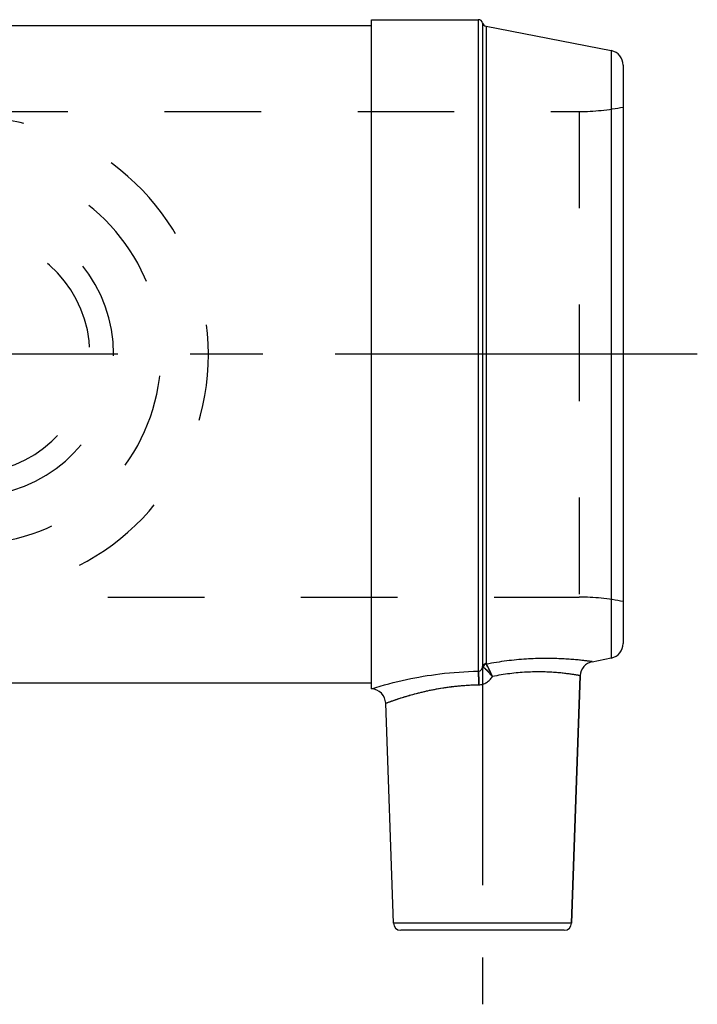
# Model space of a CAD drawing. Header units: millimetres. Extents: x 437 to 563, y 464 to 536.
# Tile 4 of 4: x 517 to 563, y 464 to 531. Entities that reach past the tile are written whole.
import ezdxf

# ---------------------------------------------------------------- set-up
doc = ezdxf.new("R2010")
doc.units = ezdxf.units.MM
doc.header["$LTSCALE"] = 65.185185
doc.linetypes.add('CENTER', pattern=[0.6, 0.375, -0.075, 0.075, -0.075])
doc.linetypes.add('HIDDEN', pattern=[0.2, 0.1, -0.1])
for name, color, linetype in [('ACHSEN_S', 7, 'CONTINUOUS'), ('KOERPER', 7, 'CONTINUOUS'), ('KONST.EL_MIT_GEO', 7, 'CONTINUOUS'), ('KURVEN', 7, 'CONTINUOUS')]:
    doc.layers.add(name, color=color, linetype=linetype)

msp = doc.modelspace()

# ---------------------------------------------------------------- linework, layer by layer
at = {"layer": 'ACHSEN_S', "color": 2, "linetype": 'CENTER'}
msp.add_line((563, 508.153), (437, 508.153), dxfattribs=at)
at = {"layer": 'KOERPER', "color": 7, "linetype": 'Continuous'}
for p, q in [((541, 530.753), (548.218, 530.753)), ((459, 530.353), (541, 530.353)), ((554.517, 469.736), (555.1, 486.447)), ((541, 485.953), (459, 485.953)), ((542.483, 469.736), (541.964, 484.588))]:
    msp.add_line(p, q, dxfattribs=at)
at = {"layer": 'KOERPER', "color": 8, "linetype": 'HIDDEN'}
for p, q in [((541, 485.953), (541, 530.353)), ((514, 524.553), (555.015, 524.553)), ((444.985, 491.753), (555.015, 491.753))]:
    msp.add_line(p, q, dxfattribs=at)
at = {"layer": 'KOERPER', "color": 2, "linetype": 'CENTER'}
msp.add_line((548.5, 496.753), (548.5, 464.253), dxfattribs=at)
at = {"layer": 'KONST.EL_MIT_GEO', "color": 7, "linetype": 'Continuous'}
for p, q in [((541, 485.553), (541, 530.753)), ((548.218, 530.753), (548.218, 486.749)), ((548.509, 530.527), (548.509, 487.063)), ((548.743, 530.306), (557.191, 528.664)), ((548.743, 530.306), (548.743, 487.271)), ((557.191, 528.664), (557.191, 487.643)), ((558, 527.682), (558, 488.624)), ((555.909, 487.393), (557.191, 487.643)), ((555.1, 486.447), (554.517, 469.736)), ((554.517, 469.736), (542.483, 469.736)), ((554.017, 469.253), (542.983, 469.253))]:
    msp.add_line(p, q, dxfattribs=at)
at = {"layer": 'KONST.EL_MIT_GEO', "color": 8, "linetype": 'HIDDEN'}
for p, q in [((514, 524.553), (555.015, 524.553)), ((555.015, 524.553), (555.015, 491.753)), ((444.985, 491.753), (555.015, 491.753))]:
    msp.add_line(p, q, dxfattribs=at)
at = {"layer": 'KONST.EL_MIT_GEO', "color": 7, "linetype": 'Continuous'}
for centre, radius, start, end in [((548.218, 530.453), 0.3, 14.21147, 90), ((548.8, 530.601), 0.3, 194.21147, 259), ((557, 527.682), 1, 0, 79), ((557, 488.624), 1, 281, 360), ((556.1, 486.412), 1, 101, 178), ((540.965, 484.553), 1, 2, 88.00013), ((542.983, 469.753), 0.5, 182, 270), ((554.017, 469.753), 0.5, 270, 358)]:
    msp.add_arc(centre, radius, start, end, dxfattribs=at)
at = {"layer": 'KONST.EL_MIT_GEO', "color": 8, "linetype": 'HIDDEN'}
for centre, start, end in [((555.015, 539.553), 270, 281.47834), ((555.015, 476.753), 78.52166, 90)]:
    msp.add_arc(centre, 15, start, end, dxfattribs=at)
at = {"layer": 'KONST.EL_MIT_GEO', "color": 7, "linetype": 'Continuous'}
for points, knots in [([(555.909, 487.393), (555.908, 487.393), (555.905, 487.394), (555.899, 487.395), (555.888, 487.396), (555.864, 487.4), (555.823, 487.405), (555.762, 487.414), (555.683, 487.424), (555.586, 487.437), (555.474, 487.451), (555.291, 487.473), (555.024, 487.502), (554.658, 487.536), (554.237, 487.568), (553.764, 487.594), (553.243, 487.61), (552.47, 487.616), (551.426, 487.579), (550.112, 487.454), (549.213, 487.313), (548.757, 487.227)], [0, 0, 0, 0, 0.000313, 0.00125, 0.002811, 0.004994, 0.01122, 0.019903, 0.031013, 0.044509, 0.060345, 0.078468, 0.121331, 0.17257, 0.231597, 0.297784, 0.370468, 0.44896, 0.620453, 0.806231, 1, 1, 1, 1]), ([(548.218, 486.749), (548.26, 486.751), (548.341, 486.776), (548.43, 486.858), (548.484, 486.958), (548.503, 487.029), (548.509, 487.063)], [0, 0, 0, 0, 0.269784, 0.527647, 0.77068, 1, 1, 1, 1]), ([(548.743, 487.271), (548.715, 487.266), (548.662, 487.249), (548.592, 487.203), (548.538, 487.139), (548.516, 487.089), (548.509, 487.063)], [0, 0, 0, 0, 0.255425, 0.507562, 0.755601, 1, 1, 1, 1]), ([(548.509, 487.063), (548.511, 487.057), (548.519, 487.045), (548.531, 487.035), (548.537, 487.03)], [0, 0, 0, 0, 0.422878, 1, 1, 1, 1]), ([(548.757, 487.227), (548.707, 487.215), (548.614, 487.165), (548.555, 487.078), (548.537, 487.03)], [0, 0, 0, 0, 0.501949, 1, 1, 1, 1]), ([(548.537, 487.03), (548.573, 487.004), (548.696, 486.909), (548.911, 486.7), (549.076, 486.505), (549.165, 486.392)], [0, 0, 0, 0, 0.147484, 0.519672, 1, 1, 1, 1]), ([(548.757, 487.227), (548.752, 487.234), (548.745, 487.248), (548.743, 487.264), (548.743, 487.271)], [0, 0, 0, 0, 0.504705, 1, 1, 1, 1]), ([(549.165, 486.392), (549.123, 486.482), (549.043, 486.654), (548.929, 486.89), (548.843, 487.058), (548.787, 487.166), (548.766, 487.208), (548.757, 487.227)], [0, 0, 0, 0, 0.321498, 0.610871, 0.844558, 0.933427, 1, 1, 1, 1]), ([(541, 485.564), (541.782, 485.805), (543.308, 486.21), (545.721, 486.625), (547.349, 486.738), (548.218, 486.749)], [0, 0, 0, 0, 0.334505, 0.644657, 1, 1, 1, 1]), ([(548.256, 485.836), (548.254, 485.935), (548.25, 486.122), (548.242, 486.38), (548.232, 486.586), (548.224, 486.703), (548.218, 486.749)], [0, 0, 0, 0, 0.324187, 0.615592, 0.847841, 1, 1, 1, 1]), ([(548.256, 485.836), (548.348, 485.838), (548.533, 485.867), (548.788, 485.986), (549.004, 486.164), (549.117, 486.313), (549.165, 486.392)], [0, 0, 0, 0, 0.24983, 0.499809, 0.749854, 1, 1, 1, 1]), ([(555.1, 486.447), (555.1, 486.447), (555.1, 486.447), (555.098, 486.447), (555.096, 486.447), (555.092, 486.448), (555.084, 486.45), (555.071, 486.452), (555.056, 486.455), (555.037, 486.458), (555.014, 486.462), (554.977, 486.469), (554.923, 486.478), (554.847, 486.491), (554.758, 486.505), (554.656, 486.521), (554.54, 486.538), (554.362, 486.564), (554.108, 486.596), (553.768, 486.633), (553.383, 486.666), (552.956, 486.691), (552.491, 486.705), (551.992, 486.704), (551.271, 486.679), (550.322, 486.594), (549.556, 486.47), (549.165, 486.392)], [0, 0, 0, 0, 0.000074, 0.000296, 0.000667, 0.001185, 0.002666, 0.004739, 0.0074, 0.01065, 0.014485, 0.018903, 0.029476, 0.042342, 0.057467, 0.074814, 0.094341, 0.116003, 0.165526, 0.222951, 0.287802, 0.359559, 0.437655, 0.521467, 0.610307, 0.799966, 1, 1, 1, 1]), ([(541.964, 484.588), (541.965, 484.588), (541.965, 484.589), (541.967, 484.589), (541.969, 484.59), (541.972, 484.591), (541.977, 484.593), (541.984, 484.596), (541.996, 484.6), (542.013, 484.606), (542.034, 484.614), (542.058, 484.623), (542.099, 484.638), (542.158, 484.659), (542.24, 484.689), (542.336, 484.723), (542.446, 484.762), (542.57, 484.805), (542.708, 484.851), (542.858, 484.901), (543.083, 484.973), (543.394, 485.069), (543.801, 485.186), (544.251, 485.304), (544.74, 485.42), (545.264, 485.528), (545.82, 485.626), (546.403, 485.71), (547.216, 485.798), (547.837, 485.83), (548.256, 485.836)], [0, 0, 0, 0, 0.000079, 0.000314, 0.000707, 0.001257, 0.001964, 0.002828, 0.005024, 0.007844, 0.011284, 0.015341, 0.020012, 0.031171, 0.044718, 0.060601, 0.078762, 0.099135, 0.121653, 0.146244, 0.172833, 0.231696, 0.297622, 0.369981, 0.448136, 0.531441, 0.619224, 0.710772, 0.805318, 1, 1, 1, 1])]:
    msp.add_open_spline(points, degree=3, knots=knots, dxfattribs=at)
at = {"layer": 'KONST.EL_MIT_GEO', "color": 8, "linetype": 'HIDDEN'}
for points, knots in [([(549.165, 486.392), (549.104, 486.469), (548.999, 486.596), (548.847, 486.76), (548.724, 486.879), (548.623, 486.966), (548.562, 487.012), (548.537, 487.03)], [0, 0, 0, 0, 0.327847, 0.552204, 0.745817, 0.898116, 1, 1, 1, 1]), ([(548.757, 487.227), (548.766, 487.208), (548.787, 487.166), (548.843, 487.058), (548.929, 486.89), (549.043, 486.654), (549.123, 486.482), (549.165, 486.392)], [0, 0, 0, 0, 0.066573, 0.155442, 0.38913, 0.678503, 1, 1, 1, 1]), ([(548.218, 486.749), (548.224, 486.703), (548.232, 486.586), (548.242, 486.38), (548.25, 486.122), (548.254, 485.935), (548.256, 485.836)], [0, 0, 0, 0, 0.152159, 0.384408, 0.675813, 1, 1, 1, 1]), ([(541.965, 484.588), (542.568, 484.813), (543.836, 485.228), (545.53, 485.601), (547.024, 485.788), (547.839, 485.83), (548.256, 485.836)], [0, 0, 0, 0, 0.29968, 0.62049, 0.80598, 1, 1, 1, 1])]:
    msp.add_open_spline(points, degree=3, knots=knots, dxfattribs=at)
at = {"layer": 'KURVEN', "color": 8, "linetype": 'HIDDEN'}
for radius, start, end in [(16, 203.78524, 156.21476), (12.8, 207.54454, 152.45546), (9.6, 203.7707, 156.23068), (8, 270, 166.45529)]:
    msp.add_arc((514, 508.153), radius, start, end, dxfattribs=at)

doc.saveas('drawing.dxf')
